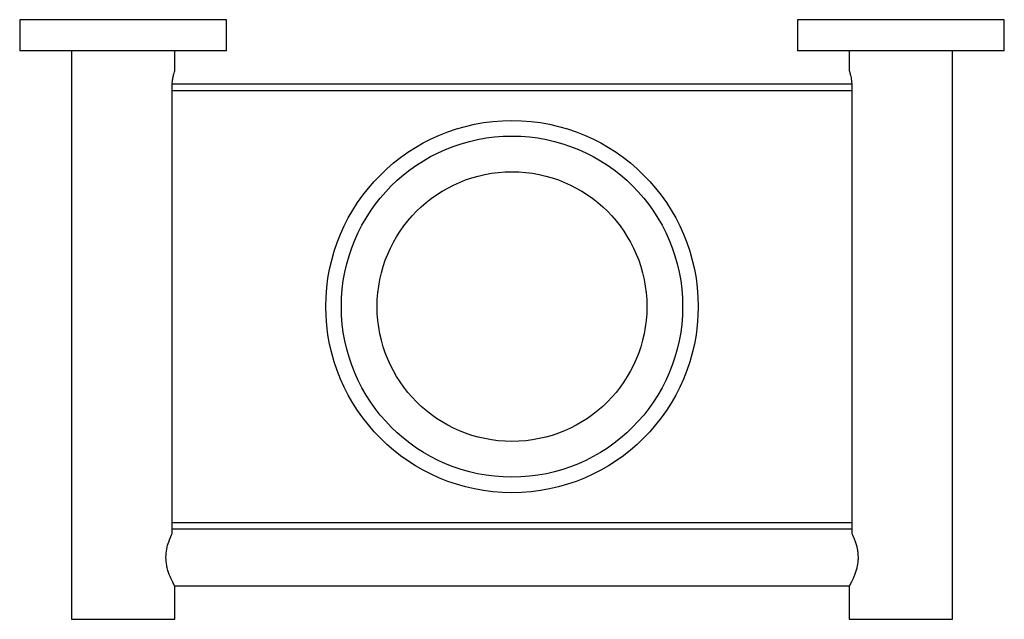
# Model space of a CAD drawing. Header units: millimetres. Extents: x 4049.631 to 4049.822, y 1992.185 to 1992.301.
import ezdxf

# ---------------------------------------------------------------- set-up
doc = ezdxf.new("R2010")
doc.units = ezdxf.units.MM
doc.layers.add('SANINDUSA', color=3, linetype='Continuous')

msp = doc.modelspace()

# ---------------------------------------------------------------- linework, layer by layer
at = {"layer": 'SANINDUSA'}
for p, q in [((4049.6312, 1992.30051), (4049.6312, 1992.29451)), ((4049.6712, 1992.30051), (4049.6312, 1992.30051)), ((4049.6712, 1992.29451), (4049.6712, 1992.30051)), ((4049.7816, 1992.30051), (4049.7816, 1992.29451)), ((4049.8216, 1992.30051), (4049.7816, 1992.30051)), ((4049.8216, 1992.29451), (4049.8216, 1992.30051)), ((4049.6712, 1992.29451), (4049.6312, 1992.29451)), ((4049.6412, 1992.29451), (4049.6412, 1992.18451)), ((4049.6612, 1992.29071), (4049.6612, 1992.29451)), ((4049.8216, 1992.29451), (4049.7816, 1992.29451)), ((4049.7916, 1992.29451), (4049.7916, 1992.29071)), ((4049.8116, 1992.18451), (4049.8116, 1992.29451)), ((4049.66068, 1992.20111), (4049.66068, 1992.28751)), ((4049.79213, 1992.28676), (4049.66068, 1992.28676)), ((4049.79211, 1992.28801), (4049.6607, 1992.28801)), ((4049.79213, 1992.28751), (4049.79213, 1992.20111)), ((4049.66068, 1992.20326), (4049.79213, 1992.20326)), ((4049.66068, 1992.20201), (4049.79213, 1992.20201)), ((4049.66115, 1992.19101), (4049.79166, 1992.19101)), ((4049.6612, 1992.18451), (4049.6612, 1992.19091)), ((4049.7916, 1992.19091), (4049.7916, 1992.18451)), ((4049.6412, 1992.18451), (4049.6612, 1992.18451)), ((4049.7916, 1992.18451), (4049.8116, 1992.18451))]:
    msp.add_line(p, q, dxfattribs=at)
for radius in [0.036, 0.033, 0.02608]:
    msp.add_circle((4049.7264, 1992.24501), radius, dxfattribs=at)
for points, knots in [([(4049.66068, 1992.28751), (4049.66069, 1992.28786), (4049.66071, 1992.28856), (4049.66087, 1992.2895), (4049.66105, 1992.29023), (4049.66118, 1992.29065), (4049.6612, 1992.29069), (4049.6612, 1992.29071)], [0, 0, 0, 0, 0.20711, 0.413956, 0.627584, 0.846201, 1, 1, 1, 1]), ([(4049.7916, 1992.29071), (4049.7916, 1992.29071), (4049.79161, 1992.29069), (4049.79163, 1992.29061), (4049.79165, 1992.29055), (4049.7917, 1992.29039), (4049.79173, 1992.29029), (4049.79179, 1992.29006), (4049.79183, 1992.28992), (4049.79193, 1992.28948), (4049.792, 1992.28913), (4049.79207, 1992.28855), (4049.79209, 1992.28835), (4049.79212, 1992.28794), (4049.79213, 1992.28773), (4049.79213, 1992.28751)], [0, 0, 0, 0, 0.125, 0.125, 0.25, 0.25, 0.375, 0.375, 0.5, 0.5, 0.75, 0.75, 0.875, 0.875, 1, 1, 1, 1]), ([(4049.6612, 1992.19091), (4049.66117, 1992.19097), (4049.66111, 1992.19107), (4049.66068, 1992.19189), (4049.66021, 1992.19291), (4049.65985, 1992.19398), (4049.65958, 1992.19509), (4049.65943, 1992.19651), (4049.6596, 1992.19812), (4049.66002, 1992.19963), (4049.66042, 1992.20058), (4049.66063, 1992.20102), (4049.66068, 1992.20111)], [0, 0, 0, 0, 0.119624, 0.238921, 0.366701, 0.436253, 0.50807, 0.618764, 0.729566, 0.840433, 0.968449, 1, 1, 1, 1]), ([(4049.79213, 1992.20111), (4049.79229, 1992.20077), (4049.79247, 1992.20037), (4049.79273, 1992.19968), (4049.79282, 1992.19943), (4049.79298, 1992.19892), (4049.79305, 1992.19866), (4049.79317, 1992.1981), (4049.79322, 1992.1978), (4049.79329, 1992.19721), (4049.79331, 1992.19692), (4049.79332, 1992.19631), (4049.79331, 1992.19601), (4049.79325, 1992.19541), (4049.7932, 1992.19512), (4049.79309, 1992.19455), (4049.79302, 1992.19427), (4049.79287, 1992.19375), (4049.79279, 1992.1935), (4049.79261, 1992.19302), (4049.79252, 1992.1928), (4049.79235, 1992.19238), (4049.79226, 1992.19219), (4049.79209, 1992.19185), (4049.79202, 1992.19169), (4049.79188, 1992.19142), (4049.79181, 1992.1913), (4049.79171, 1992.19111), (4049.79167, 1992.19104), (4049.79162, 1992.19094), (4049.7916, 1992.19091), (4049.7916, 1992.19091)], [0, 0, 0, 0, 0.125, 0.125, 0.1875, 0.1875, 0.25, 0.25, 0.3125, 0.3125, 0.375, 0.375, 0.4375, 0.4375, 0.5, 0.5, 0.5625, 0.5625, 0.625, 0.625, 0.6875, 0.6875, 0.75, 0.75, 0.8125, 0.8125, 0.875, 0.875, 0.9375, 0.9375, 1, 1, 1, 1])]:
    msp.add_open_spline(points, degree=3, knots=knots, dxfattribs=at)

doc.saveas('drawing.dxf')
